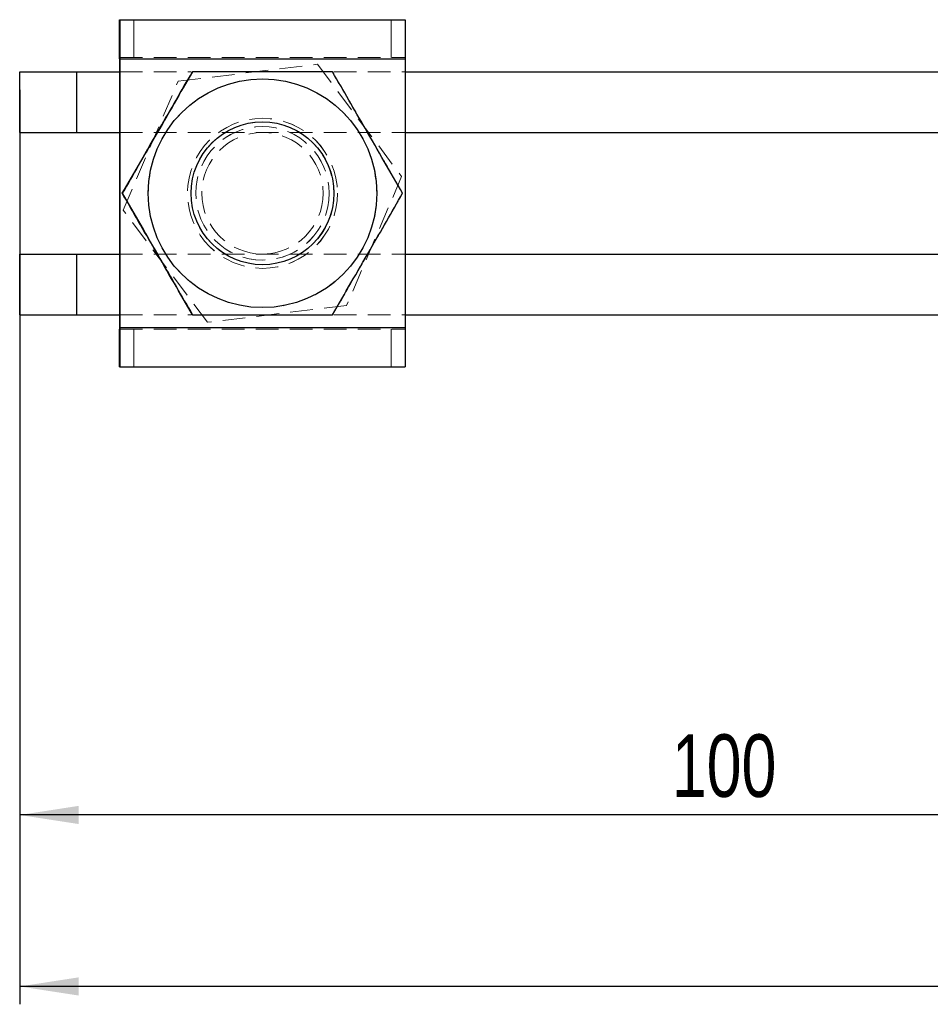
# Model space of a CAD drawing. Header units: millimetres. Extents: x 43 to 401, y 20 to 284.
# Tile 1 of 20: x 67 to 118, y 20 to 76. Entities that reach past the tile are written whole.
import ezdxf

# ---------------------------------------------------------------- set-up
doc = ezdxf.new("R2010")
doc.units = ezdxf.units.MM
doc.linetypes.add('HIDDEN', pattern=[1.905, 1.27, -0.635])
doc.layers.add('FORMATO', color=179, linetype='Continuous')
doc.styles.add('SLDTEXTSTYLE0', font='TXT', dxfattribs={"width": 0.75})
doc.dimstyles.new('SLDDIMSTYLE2', dxfattribs={"dimtxt": 3.5, "dimasz": 3.302, "dimexe": 0, "dimexo": 0.0625, "dimgap": 0.875, "dimtad": 1, "dimdec": 0, "dimlfac": 1.25, "dimrnd": 1e-09, "dimzin": 12, "dimdsep": 46, "dimtxsty": 'SLDTEXTSTYLE0', "dimsah": 1, "dimcen": 0.09, "dimadec": 0, "dimazin": 3, "dimtfac": 1, "dimtofl": 0, "dimtmove": 0, "dimatfit": 3, "dimfxl": 0, "dimfrac": 2, "dimtolj": 1, "dimtzin": 12, "dimarcsym": 0})

# ---------------------------------------------------------------- blocks, each defined once
blk = doc.blocks.new('_D_6')
at = {"layer": 'FORMATO'}
for p, q in [((67.317, 71.649), (67.317, 20.449)), ((187.316, 50.849), (187.316, 20.449)), ((187.316, 21.449), (67.317, 21.449))]:
    blk.add_line(p, q, dxfattribs=at)
for points in [[(67.317, 21.449), (70.619, 20.941), (70.619, 21.957)], [(187.316, 21.449), (184.014, 21.957), (184.014, 20.941)]]:
    blk.add_solid(points, dxfattribs=at)
at = {"layer": 'FORMATO', "insert": (123.683, 25.961), "char_height": 3.5, "attachment_point": 1, "style": 'SLDTEXTSTYLE0'}
blk.add_mtext('150', dxfattribs=at)
blk = doc.blocks.new('_D_7')
at = {"layer": 'FORMATO'}
for p, q in [((67.317, 71.649), (67.317, 30.049)), ((147.316, 50.849), (147.316, 30.049)), ((147.316, 31.049), (67.317, 31.049))]:
    blk.add_line(p, q, dxfattribs=at)
for points in [[(67.317, 31.049), (70.619, 30.541), (70.619, 31.557)], [(147.316, 31.049), (144.014, 31.557), (144.014, 30.541)]]:
    blk.add_solid(points, dxfattribs=at)
at = {"layer": 'FORMATO', "insert": (103.847, 35.561), "char_height": 3.5, "attachment_point": 1, "style": 'SLDTEXTSTYLE0'}
blk.add_mtext('100', dxfattribs=at)

msp = doc.modelspace()

# ---------------------------------------------------------------- linework, layer by layer
at = {"color": 7, "linetype": 'Continuous', "lineweight": 25}
for p, q in [((72.916981, 75.569441), (72.916981, 73.44944)), ((72.917107, 75.569441), (72.916981, 75.569441)), ((72.917107, 73.44944), (72.917107, 75.569441)), ((72.917107, 75.569441), (72.917601, 75.569441)), ((72.917601, 75.569441), (72.917601, 73.44944)), ((72.917601, 75.569441), (72.917726, 75.569441)), ((72.917726, 73.44944), (72.917726, 75.569441)), ((72.917726, 75.569441), (88.917729, 75.569441)), ((72.916975, 73.369441), (72.916886, 73.369441)), ((72.916886, 73.369441), (72.916886, 72.649441)), ((72.916975, 73.369441), (72.916975, 72.649441)), ((72.917107, 73.44944), (72.916981, 73.44944)), ((72.917601, 73.44944), (72.917107, 73.44944)), ((72.917601, 73.44944), (72.917726, 73.44944)), ((72.917732, 73.369441), (72.917726, 73.44944)), ((72.917822, 73.369441), (72.917732, 73.369441)), ((72.917732, 73.369441), (72.917732, 58.329441)), ((72.917822, 73.369441), (72.917822, 58.329441)), ((72.917822, 73.369441), (88.917824, 73.369441)), ((88.917824, 73.369441), (88.917824, 58.329441)), ((67.316976, 69.249441), (67.316976, 72.649441)), ((67.316976, 72.649441), (67.317733, 72.649441)), ((67.317733, 69.249441), (67.317733, 72.649441)), ((67.317733, 72.649441), (70.517733, 72.649441)), ((70.517733, 69.249441), (70.517733, 72.649441)), ((70.517733, 72.649441), (72.917732, 72.649441)), ((88.917824, 72.649441), (157.317731, 72.649441)), ((80.918667, 69.849441), (80.918094, 69.849441)), ((67.316976, 69.249441), (67.317733, 69.249441)), ((67.317733, 69.249441), (70.517733, 69.249441)), ((70.517733, 69.249441), (72.917732, 69.249441)), ((72.916886, 69.249441), (72.916886, 62.44944)), ((72.916975, 69.249441), (72.916975, 62.44944)), ((88.917824, 69.249441), (157.317731, 69.249441)), ((73.066094, 65.849441), (73.065892, 65.849441)), ((67.316976, 59.04944), (67.316976, 62.44944)), ((67.316976, 62.44944), (67.317733, 62.44944)), ((67.317733, 59.04944), (67.317733, 62.44944)), ((67.317733, 62.44944), (70.517733, 62.44944)), ((70.517733, 59.04944), (70.517733, 62.44944)), ((70.517733, 62.44944), (72.917732, 62.44944)), ((88.917824, 62.44944), (157.317731, 62.44944)), ((80.918094, 61.849441), (80.918667, 61.849441)), ((67.316976, 59.04944), (67.317733, 59.04944)), ((67.317733, 59.04944), (70.517733, 59.04944)), ((70.517733, 59.04944), (72.917732, 59.04944)), ((72.916886, 59.04944), (72.916886, 58.329441)), ((72.916975, 59.04944), (72.916975, 58.329441)), ((88.917824, 59.04944), (157.317731, 59.04944)), ((72.916886, 58.329441), (72.916975, 58.329441)), ((72.916981, 58.249441), (72.916981, 56.129441)), ((72.916981, 58.249441), (72.917107, 58.249441)), ((72.917107, 56.129441), (72.917107, 58.249441)), ((72.917107, 58.249441), (72.917601, 58.249441)), ((72.917601, 58.249441), (72.917601, 56.129441)), ((72.917726, 58.249441), (72.917601, 58.249441)), ((72.917726, 56.129441), (72.917726, 58.249441)), ((72.917732, 58.329441), (72.917822, 58.329441)), ((72.917822, 58.329441), (88.917824, 58.329441)), ((72.916981, 56.129441), (72.917107, 56.129441)), ((72.917601, 56.129441), (72.917107, 56.129441)), ((72.917726, 56.129441), (72.917601, 56.129441)), ((72.917726, 56.129441), (88.917729, 56.129441))]:
    msp.add_line(p, q, dxfattribs=at)
at = {"color": 7, "linetype": 'HIDDEN', "lineweight": 18}
for p, q in [((73.717144, 75.569441), (73.717144, 73.44944)), ((73.717567, 73.44944), (73.717567, 75.569441)), ((88.117143, 73.44944), (88.117143, 75.569441)), ((88.117566, 75.569441), (88.117566, 73.44944)), ((88.916978, 73.44944), (88.916978, 75.569441)), ((88.917109, 75.569441), (88.917109, 73.44944)), ((88.917598, 73.44944), (88.917598, 75.569441)), ((88.917729, 75.569441), (88.917729, 73.44944)), ((88.916889, 73.369441), (72.916886, 73.369441)), ((72.917726, 73.44944), (88.917729, 73.44944)), ((72.917732, 73.369441), (88.917729, 73.369441)), ((88.916978, 73.369441), (72.917732, 73.369441)), ((88.916889, 73.369441), (88.916978, 73.369441)), ((88.916889, 73.369441), (88.916889, 58.329441)), ((88.916978, 73.44944), (88.916978, 73.369441)), ((88.916978, 73.369441), (88.916978, 58.329441)), ((88.917729, 73.44944), (88.917729, 73.369441)), ((88.917729, 73.369441), (88.917824, 73.369441)), ((88.917729, 73.369441), (88.917729, 58.329441)), ((76.201322, 72.128864), (83.996483, 73.071631)), ((76.201543, 72.128864), (83.996704, 73.071631)), ((83.996483, 73.071631), (83.996704, 73.071631)), ((83.996483, 73.071631), (88.710525, 66.792207)), ((83.996704, 73.071631), (88.710746, 66.792207)), ((70.516977, 69.249441), (70.516977, 72.649441)), ((72.916886, 72.649441), (72.916886, 69.249441)), ((72.916975, 72.649441), (72.916975, 69.249441)), ((72.917732, 72.649441), (76.91724, 72.649441)), ((84.918883, 72.649441), (88.917824, 72.649441)), ((73.120203, 64.906674), (76.201322, 72.128864)), ((73.120424, 64.906674), (76.201543, 72.128864)), ((76.201322, 72.128864), (76.201543, 72.128864)), ((80.91698, 70.049441), (80.916884, 70.049441)), ((80.91782, 70.049441), (80.917731, 70.049441)), ((80.918094, 69.849441), (80.915585, 69.849441)), ((72.917732, 69.249441), (88.917824, 69.249441)), ((80.918088, 69.249441), (80.917832, 69.249441)), ((88.710525, 66.792207), (85.629406, 59.570017)), ((88.710746, 66.792207), (85.629627, 59.570017)), ((88.710525, 66.792207), (88.710746, 66.792207)), ((73.064884, 65.849441), (73.064688, 65.849441)), ((88.768813, 65.849441), (88.76861, 65.849441)), ((88.770023, 65.849441), (88.76982, 65.849441)), ((73.120203, 64.906674), (73.120424, 64.906674)), ((77.834245, 58.62725), (73.120203, 64.906674)), ((77.834466, 58.62725), (73.120424, 64.906674)), ((70.516977, 59.04944), (70.516977, 62.44944)), ((72.916886, 62.44944), (72.916886, 59.04944)), ((72.916975, 62.44944), (72.916975, 59.04944)), ((72.917732, 62.44944), (88.917824, 62.44944)), ((80.917832, 62.44944), (80.918088, 62.44944)), ((80.915585, 61.849441), (80.918094, 61.849441)), ((80.916884, 61.649441), (80.91698, 61.649441)), ((80.917731, 61.649441), (80.91782, 61.649441)), ((85.629406, 59.570017), (77.834245, 58.62725)), ((85.629627, 59.570017), (77.834466, 58.62725)), ((85.629406, 59.570017), (85.629627, 59.570017)), ((72.917732, 59.04944), (76.91724, 59.04944)), ((84.918883, 59.04944), (88.917824, 59.04944)), ((77.834245, 58.62725), (77.834466, 58.62725)), ((88.916889, 58.329441), (72.916886, 58.329441)), ((72.917726, 58.249441), (88.917729, 58.249441)), ((72.917732, 58.329441), (88.917729, 58.329441)), ((88.916978, 58.329441), (72.917732, 58.329441)), ((73.717144, 58.249441), (73.717144, 56.129441)), ((73.717567, 56.129441), (73.717567, 58.249441)), ((88.117143, 56.129441), (88.117143, 58.249441)), ((88.117566, 58.249441), (88.117566, 56.129441)), ((88.916978, 58.329441), (88.916889, 58.329441)), ((88.916978, 58.329441), (88.916978, 58.249441)), ((88.916978, 56.129441), (88.916978, 58.249441)), ((88.917109, 58.249441), (88.917109, 56.129441)), ((88.917598, 56.129441), (88.917598, 58.249441)), ((88.917824, 58.329441), (88.917729, 58.329441)), ((88.917729, 58.329441), (88.917729, 58.249441)), ((88.917729, 58.249441), (88.917729, 56.129441))]:
    msp.add_line(p, q, dxfattribs=at)
at = {"color": 8, "linetype": 'Continuous', "lineweight": 25}
for p, q in [((72.917732, 73.369441), (72.916975, 73.369441)), ((72.917732, 58.329441), (72.916975, 58.329441))]:
    msp.add_line(p, q, dxfattribs=at)
at = {"color": 7, "linetype": 'Continuous', "lineweight": 25, "flags": 128}
for points in [[(72.916981, 75.569441), (72.916963, 75.527168), (72.916946, 75.401975), (72.916928, 75.198674), (72.916916, 74.925076), (72.916904, 74.591695), (72.916892, 74.211344), (72.916886, 73.798639), (72.916886, 73.369441)], [(72.917726, 75.569441), (72.917744, 75.527168), (72.917762, 75.401975), (72.91778, 75.198674), (72.917792, 74.925076), (72.917804, 74.591695), (72.917816, 74.211344), (72.917822, 73.798639), (72.917822, 73.369441)], [(88.917729, 75.569441), (88.917747, 75.527168), (88.917765, 75.401975), (88.917783, 75.198674), (88.917795, 74.925076), (88.917807, 74.591695), (88.917812, 74.211344), (88.917818, 73.798639), (88.917824, 73.369441)], [(72.916981, 73.44944), (72.916981, 73.447903), (72.916981, 73.443351), (72.916981, 73.435959), (72.916981, 73.426009), (72.916975, 73.413886), (72.916975, 73.400055), (72.916975, 73.385048), (72.916975, 73.369441)], [(72.916886, 58.329441), (72.916886, 57.900242), (72.916892, 57.487537), (72.916904, 57.107186), (72.916916, 56.773806), (72.916928, 56.500208), (72.916946, 56.296906), (72.916963, 56.171713), (72.916981, 56.129441)], [(72.916975, 58.329441), (72.916975, 58.313833), (72.916975, 58.298826), (72.916975, 58.284995), (72.916981, 58.272872), (72.916981, 58.262923), (72.916981, 58.25553), (72.916981, 58.250978), (72.916981, 58.249441)], [(72.917822, 58.329441), (72.917822, 57.900242), (72.917816, 57.487537), (72.917804, 57.107186), (72.917792, 56.773806), (72.91778, 56.500208), (72.917762, 56.296906), (72.917744, 56.171713), (72.917726, 56.129441)], [(72.917732, 58.329441), (72.917732, 58.313833), (72.917732, 58.298826), (72.917732, 58.284995), (72.917732, 58.272872), (72.917732, 58.262923), (72.917732, 58.25553), (72.917726, 58.250978), (72.917726, 58.249441)], [(88.917824, 58.329441), (88.917818, 57.900242), (88.917812, 57.487537), (88.917807, 57.107186), (88.917795, 56.773806), (88.917783, 56.500208), (88.917765, 56.296906), (88.917747, 56.171713), (88.917729, 56.129441)]]:
    msp.add_lwpolyline(points, dxfattribs=at)
at = {"color": 7, "linetype": 'HIDDEN', "lineweight": 18, "flags": 128}
for points in [[(88.916978, 75.569441), (88.91696, 75.527168), (88.916942, 75.401975), (88.91693, 75.198674), (88.916912, 74.925076), (88.916901, 74.591695), (88.916895, 74.211344), (88.916889, 73.798639), (88.916889, 73.369441)], [(88.916889, 58.329441), (88.916889, 57.900242), (88.916895, 57.487537), (88.916901, 57.107186), (88.916912, 56.773806), (88.91693, 56.500208), (88.916942, 56.296906), (88.91696, 56.171713), (88.916978, 56.129441)]]:
    msp.add_lwpolyline(points, dxfattribs=at)
at = {"color": 7, "linetype": 'HIDDEN', "lineweight": 18}
for centre, radius in [((80.916612, 65.849441), 6.4), ((80.916887, 65.849441), 6.4), ((80.917822, 65.849441), 6.4), ((80.916887, 65.849441), 4.2), ((80.916977, 65.849441), 4.2), ((80.917732, 65.849441), 4.2), ((80.917822, 65.849441), 4.2), ((80.915584, 65.849441), 4), ((80.916612, 65.849441), 3.738609), ((80.916887, 65.849441), 3.738609), ((80.917822, 65.849441), 3.738609), ((80.918097, 65.849441), 3.738609), ((80.916623, 65.849441), 3.4), ((80.916876, 65.849441), 3.4), ((80.917833, 65.849441), 3.4), ((80.918086, 65.849441), 3.4)]:
    msp.add_circle(centre, radius, dxfattribs=at)
at = {"color": 7, "linetype": 'Continuous', "lineweight": 25}
for centre, radius in [((80.918097, 65.849441), 6.4), ((80.918669, 65.849441), 4)]:
    msp.add_circle(centre, radius, dxfattribs=at)
for points, knots in [([(73.065892, 65.849441), (73.406633, 66.439633), (74.095505, 67.632814), (75.116168, 69.400674), (76.091874, 71.090626), (76.690049, 72.126672), (76.991877, 72.649441)], [0, 0, 0, 0, 0.264605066, 0.534947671, 0.765343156, 1, 1, 1, 1]), ([(76.992079, 72.649441), (76.651338, 72.059249), (75.962466, 70.866067), (74.941803, 69.098207), (73.966097, 67.408255), (73.367922, 66.37221), (73.066094, 65.849441)], [0, 0, 0, 0, 0.264605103, 0.534947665, 0.76534311, 1, 1, 1, 1]), ([(84.844044, 72.649441), (84.358768, 72.649441), (83.383713, 72.649441), (81.72027, 72.649441), (79.853523, 72.649441), (78.222429, 72.649441), (77.276998, 72.649441), (76.992079, 72.649441)], [0, 0, 0, 0, 0.188964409, 0.379682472, 0.630819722, 0.888742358, 1, 1, 1, 1]), ([(88.770023, 65.849441), (88.429284, 66.439633), (87.740418, 67.632817), (86.719744, 69.40067), (85.744047, 71.090628), (85.145872, 72.126672), (84.844044, 72.649441)], [0, 0, 0, 0, 0.2646047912, 0.5349478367, 0.7653429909, 1, 1, 1, 1]), ([(76.991877, 59.04944), (76.651122, 59.639633), (75.962224, 60.832817), (74.941541, 62.600672), (73.965855, 64.290627), (73.367707, 65.326671), (73.065892, 65.849441)], [0, 0, 0, 0, 0.26460485, 0.534947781, 0.765343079, 1, 1, 1, 1]), ([(73.066094, 65.849441), (73.406852, 65.259249), (74.095755, 64.066068), (75.116429, 62.298208), (76.092116, 60.608254), (76.690265, 59.57221), (76.992079, 59.04944)], [0, 0, 0, 0, 0.264605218, 0.534947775, 0.765343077, 1, 1, 1, 1]), ([(84.844044, 59.04944), (85.184799, 59.639633), (85.873698, 60.832815), (86.894373, 62.600673), (87.87006, 64.290627), (88.468208, 65.326671), (88.770023, 65.849441)], [0, 0, 0, 0, 0.264604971, 0.534947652, 0.765343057, 1, 1, 1, 1]), ([(76.992079, 59.04944), (77.277003, 59.04944), (78.205978, 59.04944), (79.836109, 59.04944), (81.698238, 59.04944), (83.378665, 59.04944), (84.353799, 59.04944), (84.844044, 59.04944)], [0, 0, 0, 0, 0.111258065, 0.362750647, 0.620315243, 0.809114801, 1, 1, 1, 1])]:
    msp.add_open_spline(points, degree=3, knots=knots, dxfattribs=at)
at = {"color": 7, "linetype": 'HIDDEN', "lineweight": 18}
for points, knots in [([(84.843841, 72.649441), (85.18458, 72.059248), (85.873446, 70.866064), (86.89412, 69.098211), (87.869817, 67.408253), (88.467992, 66.37221), (88.76982, 65.849441)], [0, 0, 0, 0, 0.264604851, 0.534947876, 0.76534301, 1, 1, 1, 1]), ([(88.76982, 65.849441), (88.429065, 65.259249), (87.740166, 64.066066), (86.719491, 62.298208), (85.743804, 60.608254), (85.145656, 59.57221), (84.843841, 59.04944)], [0, 0, 0, 0, 0.264604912, 0.534947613, 0.765343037, 1, 1, 1, 1])]:
    msp.add_open_spline(points, degree=3, knots=knots, dxfattribs=at)

# ---------------------------------------------------------------- dimensions: what is measured, and where the dimension line sits
at = {"layer": 'FORMATO'}
dim = msp.add_linear_dim(base=(67.316977, 21.449231), p1=(187.315969, 51.849231), p2=(67.316977, 72.649441), dimstyle='SLDDIMSTYLE2', dxfattribs=at)
dim.commit()
dim.dimension.update_dxf_attribs({"geometry": '_D_6', "text_midpoint": (127.562544, 21.449231), "dimtype": 160})
dim = msp.add_linear_dim(base=(67.316977, 31.049231), p1=(147.315969, 51.849231), p2=(67.316977, 72.649441), angle=0, dimstyle='SLDDIMSTYLE2', dxfattribs=at)
dim.commit()
dim.dimension.update_dxf_attribs({"geometry": '_D_7', "text_midpoint": (107.726183, 31.049231), "dimtype": 160})

doc.saveas('drawing.dxf')
